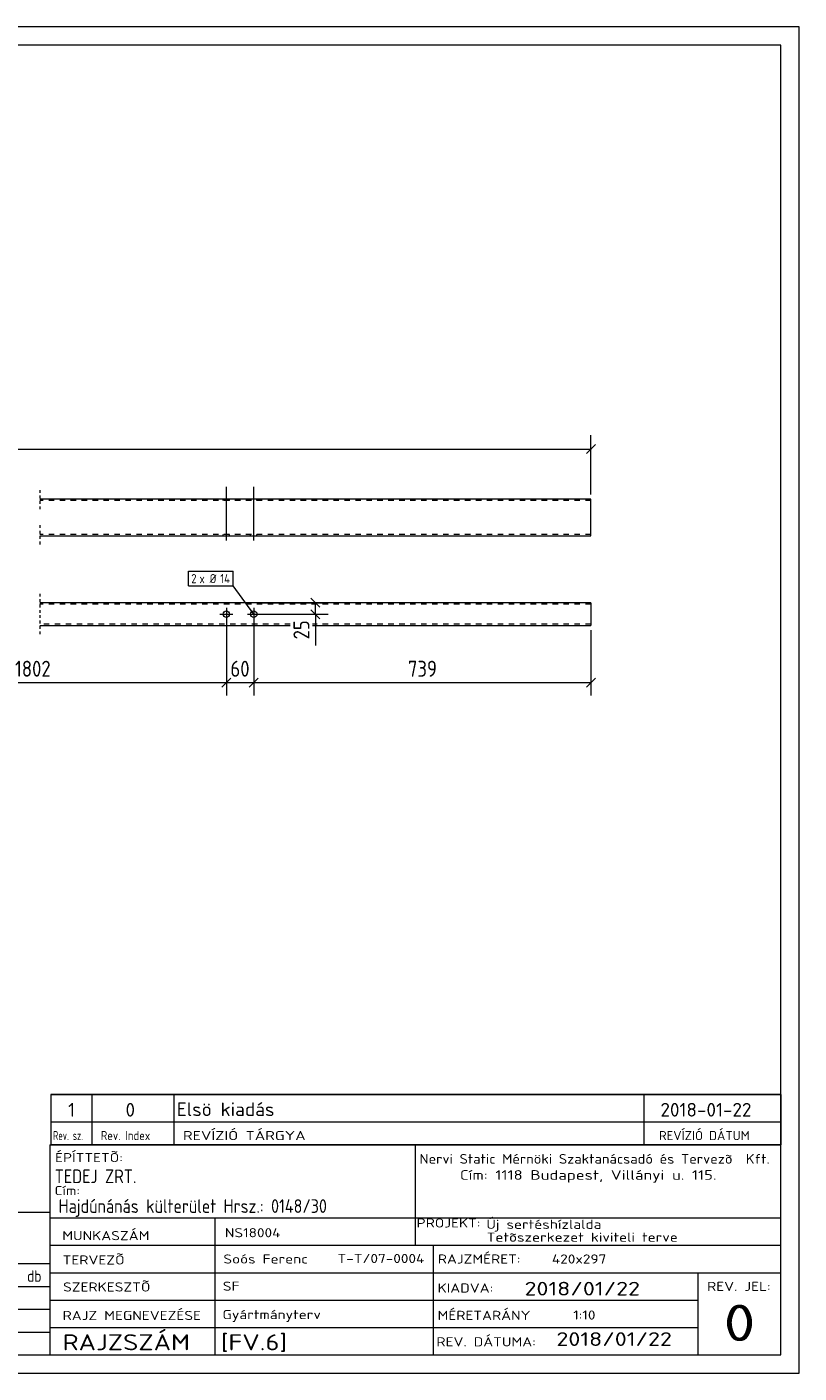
# Model space of a CAD drawing. Header units: millimetres. Extents: x 1 to 419, y 1 to 296.
# Tile 2 of 2: x 250 to 419, y 1 to 296. Entities that reach past the tile are written whole.
import ezdxf

# ---------------------------------------------------------------- set-up
doc = ezdxf.new("R2010")
doc.units = ezdxf.units.MM
doc.header["$LTSCALE"] = 0.6
for name, pattern in [('XKITLINE00', [0]), ('XKITLINE01', [4, 1, -1, 1, -1]), ('XKITLINE02', [4, 2, -2])]:
    doc.linetypes.add(name, pattern=pattern)
for name, color, linetype, lineweight in [('Bolt', 7, 'Continuous', 0), ('BoltMark', 3, 'Continuous', 0), ('DrawingSheet', 5, 'Continuous', 0), ('OtherObjectType', 1, 'Continuous', 0), ('Part', 2, 'Continuous', 0), ('Z-DIMENSIONS', 1, 'Continuous', 0)]:
    doc.layers.add(name, color=color, linetype=linetype, lineweight=lineweight)
doc.styles.add('ISOCPEUR', font='ISOCPEUR.TTF')

msp = doc.modelspace()

# ---------------------------------------------------------------- linework, layer by layer
at = {"layer": 'Bolt', "color": 3, "linetype": 'XKITLINE00', "lineweight": 0}
for p, q in [((293.5, 183.46), (293.5, 195.21)), ((299.5, 183.46), (299.5, 195.21)), ((292.8, 192.2), (292.8, 192.5)), ((294.2, 192.2), (294.2, 192.5)), ((298.8, 192.2), (298.8, 192.5)), ((300.2, 192.2), (300.2, 192.5)), ((292.8, 184.5), (292.8, 184.8)), ((294.2, 184.5), (294.2, 184.8)), ((298.8, 184.5), (298.8, 184.8)), ((300.2, 184.5), (300.2, 184.8)), ((293.5, 168.71), (293.5, 165.91)), ((299.5, 168.71), (299.5, 165.91)), ((292.1, 167.31), (294.9, 167.31)), ((298.1, 167.31), (300.9, 167.31))]:
    msp.add_line(p, q, dxfattribs=at)
for centre in [(293.5, 167.31), (299.5, 167.31)]:
    msp.add_circle(centre, 0.7, dxfattribs=at)
at = {"layer": 'BoltMark', "color": 7, "linetype": 'XKITLINE00', "lineweight": 0}
for p, q in [((285.21, 176.7), (295, 176.7)), ((285.21, 173.5), (285.21, 176.7)), ((295, 173.5), (295, 176.7)), ((285.21, 173.5), (295, 173.5)), ((299.5, 167.31), (295, 173.5))]:
    msp.add_line(p, q, dxfattribs=at)
at = {"layer": 'DrawingSheet', "color": 2, "linetype": 'XKITLINE00', "lineweight": 0}
for p, q in [((419, 296), (1, 296)), ((419, 1), (419, 296)), ((1, 1), (419, 1))]:
    msp.add_line(p, q, dxfattribs=at)
at = {"layer": 'DrawingSheet', "color": 3, "linetype": 'XKITLINE00', "lineweight": 0}
for p, q in [((415, 292), (5, 292)), ((415, 5), (415, 292)), ((5, 5), (415, 5))]:
    msp.add_line(p, q, dxfattribs=at)
at = {"layer": 'OtherObjectType', "color": 7, "linetype": 'XKITLINE00', "lineweight": 0}
for p, q in [((255, 62.05), (415, 62.05)), ((255, 62.05), (255, 56.05)), ((264, 62.05), (264, 56.05)), ((282, 62.05), (282, 56.05)), ((385, 62.05), (385, 56.05)), ((415, 62.05), (415, 56.05)), ((255, 56.05), (255, 51.05)), ((255, 56.05), (415, 56.05)), ((264, 56.05), (264, 51.05)), ((282, 56.05), (282, 51.05)), ((385, 56.05), (385, 51.05)), ((415, 56.05), (415, 51.05)), ((254.84, 51.05), (254.84, 6.75)), ((254.84, 51.05), (415, 51.05)), ((415, 51.05), (255, 51.05)), ((334.84, 51), (334.84, 35)), ((414.98, 5), (415, 51.05)), ((94.84, 36.25), (254.84, 36.25)), ((254.84, 36.25), (254.84, 25)), ((254.98, 35), (414.98, 35)), ((290.98, 35), (290.98, 5)), ((334.84, 35), (334.84, 29)), ((254.98, 29), (338.84, 29)), ((338.84, 29), (338.84, 5)), ((338.84, 29), (414.84, 29)), ((94.84, 25), (254.84, 25)), ((94.84, 25), (254.84, 25)), ((254.84, 25), (254.84, 20)), ((254.98, 23), (414.98, 23)), ((396.84, 23), (396.84, 5)), ((94.84, 20), (254.84, 20)), ((254.84, 20), (254.84, 15)), ((94.84, 15), (254.84, 15)), ((254.84, 15), (254.84, 10)), ((254.98, 17), (396.84, 17)), ((94.84, 10), (254.84, 10)), ((254.84, 10), (254.84, 5)), ((254.98, 11), (396.98, 11)), ((94.84, 5), (254.84, 5)), ((254.98, 5), (414.98, 5))]:
    msp.add_line(p, q, dxfattribs=at)
at = {"layer": 'OtherObjectType', "color": 1, "linetype": 'XKITLINE00', "lineweight": 0}
for p, q in [((415, 62.05), (255, 62.05)), ((255, 56.05), (415, 56.05))]:
    msp.add_line(p, q, dxfattribs=at)
at = {"layer": 'Part', "color": 2, "linetype": 'XKITLINE01', "lineweight": 0}
for p, q in [((252.6, 194.5), (252.6, 190.2)), ((252.6, 186.8), (252.6, 182.5)), ((252.6, 171.8), (252.6, 167.5)), ((252.6, 167.1), (252.6, 162.8))]:
    msp.add_line(p, q, dxfattribs=at)
at = {"layer": 'Part', "color": 2, "linetype": 'XKITLINE00', "lineweight": 0}
for p, q in [((373.38, 192.5), (252.6, 192.5)), ((373.38, 184.5), (373.38, 192.5)), ((252.6, 184.5), (373.38, 184.5)), ((373.38, 169.8), (252.6, 169.8)), ((373.38, 169.8), (373.38, 164.8)), ((252.6, 164.8), (307.5, 164.8)), ((312.4, 164.8), (373.38, 164.8))]:
    msp.add_line(p, q, dxfattribs=at)
at = {"layer": 'Part', "color": 7, "linetype": 'XKITLINE02', "lineweight": 0}
for p, q in [((373.38, 192.2), (252.6, 192.2)), ((373.38, 184.8), (252.6, 184.8)), ((373.38, 169.5), (252.6, 169.5)), ((307.5, 165.1), (252.6, 165.1)), ((373.38, 165.1), (312.4, 165.1))]:
    msp.add_line(p, q, dxfattribs=at)
at = {"layer": 'Z-DIMENSIONS', "color": 7, "linetype": 'XKITLINE00', "lineweight": 0}
for p, q in [((373.38, 193.5), (373.38, 206.55)), ((374.37, 204.49), (372.39, 202.51)), ((28, 203.5), (373.38, 203.5)), ((300.5, 169.8), (315.8, 169.8)), ((312.01, 170.79), (313.99, 168.81)), ((312.01, 168.29), (313.99, 166.32)), ((313, 167.31), (313, 169.8)), ((293.5, 166.31), (293.5, 149.5)), ((293.5, 166.31), (293.5, 149.5)), ((299.5, 166.31), (299.5, 149.5)), ((299.5, 166.31), (299.5, 149.5)), ((300.5, 167.31), (315.8, 167.31)), ((313, 167.31), (313, 160.47)), ((313, 167.31), (313, 160.47)), ((373.38, 163.8), (373.38, 149.5)), ((208.7, 152.3), (293.5, 152.3)), ((294.49, 153.29), (292.51, 151.31)), ((294.1, 152.9), (292.51, 151.31)), ((293.5, 152.3), (299.5, 152.3)), ((300.49, 153.29), (298.51, 151.31)), ((300.49, 153.29), (298.51, 151.31)), ((299.5, 152.3), (373.38, 152.3)), ((374.37, 153.29), (372.39, 151.31))]:
    msp.add_line(p, q, dxfattribs=at)
at = {"layer": 'Z-DIMENSIONS', "color": 3}
for p in [(373.38, 203.5), (313, 169.8), (313, 167.31), (293.5, 152.3), (293.5, 152.3), (299.5, 152.3), (299.5, 152.3), (373.38, 152.3)]:
    msp.add_point(p, dxfattribs=at)

# ---------------------------------------------------------------- texts
at = {"layer": 'BoltMark', "color": 3, "style": 'ISOCPEUR', "width": 0.85}
for s, p in [('2', (285.81, 174.1)), ('x Ø', (287.61, 174.1)), ('14', (292.17, 174.1))]:
    msp.add_text(s, height=2, dxfattribs=at).set_placement(p)
at = {"layer": 'OtherObjectType', "color": 7, "style": 'ISOCPEUR'}
for s, height, width, p in [('1', 3, 1.017001, (258.82, 57.2)), ('0', 3, 1.017001, (271.4, 57.2)), ('Elsö kiadás', 3, 1.017001, (282.63, 57.31)), ('2018-01-22', 3, 1.017001, (388.62, 57.2)), ('Rev. sz.', 2, 0.68, (255.54, 52.05)), ('Rev. Index', 2, 0.85, (266, 52.05)), ('REVÍZIÓ TÁRGYA', 2, 1.275, (284, 52.05)), ('REVÍZIÓ DÁTUM', 2, 1.02, (388.28, 52.05)), ('ÉPÍTTETÕ:', 2, 1.211571, (255.96, 47.22)), ('Nervi Static Mérnöki\xa0Szaktanácsadó\xa0és\xa0Tervezõ  Kft.', 2.1176, 1.08375, (335.84, 46.88)), ('TEDEJ ZRT.', 3, 0.85, (255.87, 42.62)), ('Cím:\xa01118 Budapest, Villányi u. 115.', 2.1176, 1.250101, (344.68, 43.35)), ('Cím:', 2, 1.211571, (255.84, 40)), ('Hajdúnánás külterület Hrsz.: 0148/30', 3, 0.85, (256.73, 36.1)), ('MUNKASZÁM', 2, 1.211571, (257.55, 30.12)), ('NS18004', 2, 1.211571, (293.17, 30.76)), ('PROJEKT:', 2, 1.211571, (335.18, 32.9)), ('Új sertéshízlalda', 2, 1.211571, (350.47, 32.6)), ('Tetõszerkezet kiviteli terve', 2, 1.211571, (350.54, 29.78)), ('TERVEZÕ', 2, 1.211571, (257.63, 24.79)), ('Soós Ferenc', 2, 1.211571, (292.84, 25)), ('T-T/07-0004', 2, 1.211571, (317.86, 25.11)), ('RAJZMÉRET:', 2, 1.211571, (339.84, 25)), ('420x297', 2, 1.211571, (364.84, 25)), ('db', 2.5, 0.85, (249.84, 21)), ('SZERKESZTÕ', 2, 1.211571, (257.72, 18.87)), ('SF', 2, 1.211571, (292.72, 19.04)), ('2018/01/22', 3, 1.275, (358.84, 18)), ('REV. JEL:', 2, 1.211571, (398.84, 19)), ('KIADVA:', 2, 1.211571, (339.78, 18.64)), ('RAJZ MEGNEVEZÉSE', 2, 1.211571, (257.62, 12.62)), ('Gyártmányterv', 2, 1.211571, (292.65, 12.82)), ('MÉRETARÁNY', 2, 1.211571, (339.78, 12.65)), ('1:10', 2, 1.211571, (369.51, 12.72)), ('0', 8, 1.275, (402.45, 8)), ('RAJZSZÁM', 3.5, 1.211571, (257.62, 6)), ('[FV.6]', 3.5, 1.211571, (292.3, 5.99)), ('REV. DÁTUMA:', 2, 1.211571, (339.53, 6.85)), ('2018/01/22', 3, 1.275, (365.83, 6.95))]:
    msp.add_text(s, height=height, dxfattribs=dict(at, width=width)).set_placement(p)
at = {"layer": 'Z-DIMENSIONS', "color": 3, "style": 'ISOCPEUR', "width": 0.85}
msp.add_text('25', height=3.5, rotation=90.0002, dxfattribs=at).set_placement((311.7, 161.78))
for s, p in [('1802', (247.19, 153.6)), ('60', (294.39, 153.6)), ('739', (333.28, 153.6))]:
    msp.add_text(s, height=3.5, dxfattribs=at).set_placement(p)

doc.saveas('drawing.dxf')
